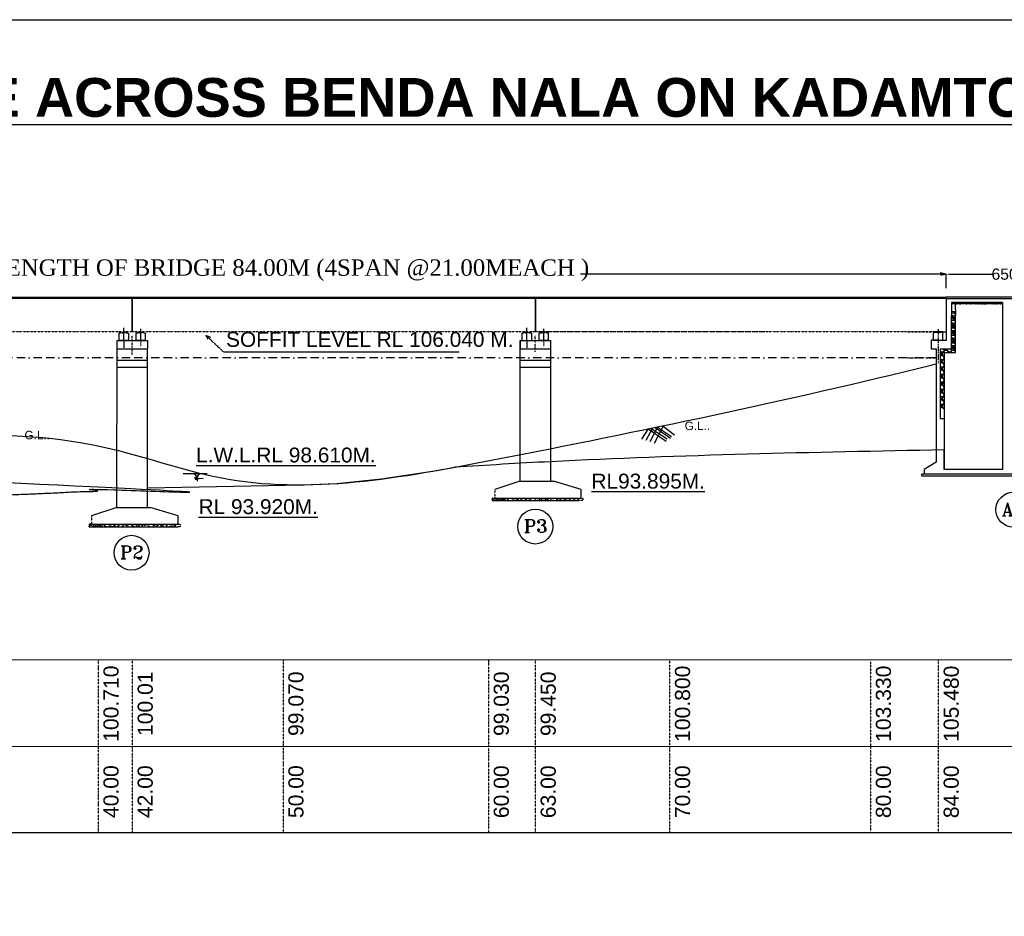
# Model space of a CAD drawing. Extents: x 295740 to 1300953, y 786236 to 1859747.
# Tile 8 of 9: x 1019162 to 1151096, y 987357 to 1107552. Entities that reach past the tile are written whole.
import ezdxf

# ---------------------------------------------------------------- set-up
doc = ezdxf.new("R2010")
doc.units = ezdxf.units.MI
doc.header["$MEASUREMENT"] = 0
doc.linetypes.add('BORDER2', pattern=[0.875, 0.25, -0.125, 0.25, -0.125, 0, -0.125])
doc.linetypes.add('CENTER2', pattern=[1.125, 0.75, -0.125, 0.125, -0.125])
doc.layers.add('CEN', color=1, linetype='Continuous', lineweight=9)
doc.layers.add('STR', color=7, linetype='Continuous', lineweight=25)
doc.layers.add('CHAINAGE', color=7, linetype='Continuous')
doc.layers.add('TEXT', color=3, linetype='Continuous')
doc.styles.add('ROMANT', font='romant.shx')
doc.styles.get("Standard").update_dxf_attribs({"font": 'arial.ttf', "height": 500})
doc.dimstyles.get("Standard").update_dxf_attribs({"dimscale": 0.5069999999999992, "dimtxt": 500, "dimasz": 1000, "dimexe": 50, "dimexo": 25, "dimgap": 0.09, "dimtad": 0, "dimtoh": 1, "dimdec": 0, "dimzin": 0, "dimdsep": 46, "dimtxsty": 'Standard', "dimcen": 0.09, "dimclrd": 256, "dimclre": 256, "dimadec": 0, "dimazin": 0, "dimtfac": 1, "dimtdec": 0, "dimtix": 1, "dimtofl": 0, "dimtmove": 0, "dimatfit": 0, "dimfxl": 50, "dimtolj": 1, "dimtzin": 0, "dimlwd": -1, "dimlwe": -1, "dimarcsym": 0})

# ---------------------------------------------------------------- blocks, each defined once
blk = doc.blocks.new('*D141')
at = {"layer": 'CHAINAGE', "linetype": 'Continuous', "ltscale": 10, "transparency": 16777216}
for p, q in [((1143285.609327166, 1071554.976019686), (1143285.609327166, 1073458.258650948)), ((1143792.609327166, 1073432.908650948), (1149476.38554954, 1073432.908650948)), ((1159642.858761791, 1073432.908650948), (1153959.082539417, 1073432.908650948)), ((1160149.858761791, 1071554.976019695), (1160149.858761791, 1073458.258650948))]:
    blk.add_line(p, q, dxfattribs=at)
for points in [[(1143792.609327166, 1073517.408650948), (1143792.609327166, 1073348.408650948), (1143285.609327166, 1073432.908650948)], [(1159642.858761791, 1073517.408650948), (1159642.858761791, 1073348.408650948), (1160149.858761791, 1073432.908650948)]]:
    blk.add_solid(points, dxfattribs=at)
at = {"layer": 'Defpoints', "color": 0, "linetype": 'Continuous', "ltscale": 10, "transparency": 16777216}
for p in [(1160149.858761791, 1073432.908650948), (1143285.609327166, 1071542.301019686), (1160149.858761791, 1071542.301019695)]:
    blk.add_point(p, dxfattribs=at)
at = {"layer": 'CHAINAGE', "color": 0, "linetype": 'Continuous', "ltscale": 10, "transparency": 16777216, "insert": (1151717.734044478, 1073432.908650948), "char_height": 500, "attachment_point": 5}
blk.add_mtext('\\A1;{\\H3x;6500}', dxfattribs=at)

msp = doc.modelspace()

# ---------------------------------------------------------------- hatches: boundary and pattern name
at = {"ltscale": 10}
h = msp.add_hatch(color=0, dxfattribs=at)
h.paths.add_polyline_path([(1033122.768401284, 1065679.985239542), (1033122.768401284, 1065592.23526851), (1033485.16294733, 1065592.23526851), (1033485.16294733, 1065679.985239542)])
h.paths.add_polyline_path([(1032765.162958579, 1065679.985239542), (1032765.162958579, 1065592.23526851), (1033122.768401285, 1065592.23526851), (1033122.768401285, 1065679.985239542)])
h = msp.add_hatch(color=0, dxfattribs=at)
h.paths.add_polyline_path([(1035017.557487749, 1065679.985239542), (1035017.55748775, 1065592.23526851), (1035375.162930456, 1065592.23526851), (1035375.162930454, 1065679.985239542)])
h.paths.add_polyline_path([(1035737.5574765, 1065592.23526851), (1035737.557476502, 1065679.985239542), (1035375.162930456, 1065679.985239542), (1035375.162930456, 1065592.23526851)])
h = msp.add_hatch(color=0, dxfattribs=at)
h.paths.add_polyline_path([(1087122.76841705, 1065681.953903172), (1087122.76841705, 1065594.20393214), (1087485.162963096, 1065594.20393214), (1087485.162963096, 1065681.953903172)])
h.paths.add_polyline_path([(1086765.162974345, 1065681.953903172), (1086765.162974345, 1065594.20393214), (1087122.768417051, 1065594.20393214), (1087122.768417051, 1065681.953903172)])
h = msp.add_hatch(color=0, dxfattribs=at)
h.paths.add_polyline_path([(1089017.557503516, 1065681.953903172), (1089017.557503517, 1065594.20393214), (1089375.162946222, 1065594.20393214), (1089375.16294622, 1065681.953903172)])
h.paths.add_polyline_path([(1089737.557492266, 1065594.20393214), (1089737.557492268, 1065681.953903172), (1089375.162946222, 1065681.953903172), (1089375.162946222, 1065594.20393214)])
h = msp.add_hatch(dxfattribs=at)
h.set_pattern_fill('AR-CONC', color=0, scale=112.5, style=0)
h.set_pattern_definition([(49.99999999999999, (-4977453.661005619, 1466031.694823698), (806.9177054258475, -70.59615185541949), [84.375, -928.125]), (355, (-4977453.661005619, 1466031.694823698), (-156.095250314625, 846.2161504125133), [67.50000000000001, -742.5000000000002]), (100.4513999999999, (-4977386.41786562, 1466025.811816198), (650.8230544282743, 775.6194848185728), [71.70771374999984, -788.7848759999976]), (46.18420000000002, (-4977453.661005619, 1466256.694823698), (1200.64617970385, -186.2088911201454), [126.5624999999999, -1392.187499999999]), (96.63559999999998, (-4977353.607167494, 1466241.177353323), (1051.495543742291, 1095.882604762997), [107.5615739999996, -1183.177124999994]), (351.1842, (-4977453.661005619, 1466256.694823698), (1051.494688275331, 1095.88342604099), [101.25, -1113.75]), (21, (-4977341.161005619, 1466200.444823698), (671.5204336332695, -452.9462519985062), [84.375, -928.125]), (326.0000000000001, (-4977341.161005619, 1466200.444823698), (273.7297484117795, 815.7938006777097), [67.49999999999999, -742.4999999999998]), (71.4514, (-4977285.200993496, 1466162.699266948), (945.2504571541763, 362.8468087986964), [71.70771375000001, -788.7848759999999]), (37.49999999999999, (-4977453.661005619, 1466031.694823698), (13.679837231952, 374.5055855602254), [0, -733.5000000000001, 0, -753.7500000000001, 0, -745.3125000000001]), (7.499999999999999, (-4977453.661005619, 1466031.694823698), (295.9532296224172, 443.7131758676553), [0, -429.7499999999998, 0, -716.6249999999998, 0, -284.0624999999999]), (327.5, (-4977704.536005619, 1466031.694823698), (600.5502406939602, -25.37423070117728), [0, -281.25, 0, -877.5, 0, -1164.375]), (317.5, (-4977817.036005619, 1466031.694823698), (656.0844405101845, 112.6181051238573), [0, -365.625, 0, -582.75, 0, -826.875])])
h.paths.add_polyline_path([(1094062.913910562, 1043090.152073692), (1094400.413910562, 1043090.152073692), (1094400.413910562, 1043427.652073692), (1094062.913910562, 1043427.652073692), (1082812.913910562, 1043427.652073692), (1082475.413910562, 1043427.652073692), (1082475.413910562, 1043090.152073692)])
h = msp.add_hatch(dxfattribs=at)
h.set_pattern_fill('AR-CONC', color=0, scale=112.5, style=0)
h.set_pattern_definition([(49.99999999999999, (-5031475.056514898, 1462526.412377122), (806.9177054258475, -70.59615185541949), [84.375, -928.125]), (355, (-5031475.056514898, 1462526.412377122), (-156.095250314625, 846.2161504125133), [67.50000000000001, -742.5000000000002]), (100.4513999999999, (-5031407.813374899, 1462520.529369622), (650.8230544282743, 775.6194848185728), [71.70771374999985, -788.7848759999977]), (46.18420000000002, (-5031475.056514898, 1462751.412377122), (1200.64617970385, -186.2088911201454), [126.5624999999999, -1392.187499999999]), (96.63559999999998, (-5031375.002676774, 1462735.894906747), (1051.495543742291, 1095.882604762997), [107.5615739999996, -1183.177124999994]), (351.1842, (-5031475.056514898, 1462751.412377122), (1051.494688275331, 1095.88342604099), [101.25, -1113.75]), (21, (-5031362.556514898, 1462695.162377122), (671.5204336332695, -452.9462519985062), [84.375, -928.125]), (326.0000000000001, (-5031362.556514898, 1462695.162377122), (273.7297484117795, 815.7938006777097), [67.49999999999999, -742.4999999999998]), (71.4514, (-5031306.596502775, 1462657.416820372), (945.2504571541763, 362.8468087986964), [71.70771375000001, -788.7848759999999]), (37.49999999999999, (-5031475.056514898, 1462526.412377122), (13.679837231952, 374.5055855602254), [0, -733.5000000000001, 0, -753.7500000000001, 0, -745.3125000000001]), (7.499999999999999, (-5031475.056514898, 1462526.412377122), (295.9532296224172, 443.7131758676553), [0, -429.7499999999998, 0, -716.6249999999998, 0, -284.0624999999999]), (327.5, (-5031725.931514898, 1462526.412377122), (600.5502406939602, -25.37423070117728), [0, -281.25, 0, -877.5, 0, -1164.375]), (317.5, (-5031838.431514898, 1462526.412377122), (656.0844405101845, 112.6181051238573), [0, -365.625, 0, -582.75, 0, -826.875])])
h.paths.add_polyline_path([(1040041.518401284, 1039584.869627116), (1040379.018401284, 1039584.869627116), (1040379.018401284, 1039922.369627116), (1040041.518401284, 1039922.369627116), (1028791.518401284, 1039922.369627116), (1028454.018401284, 1039922.369627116), (1028454.018401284, 1039584.869627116)])
at = {"layer": 'CHAINAGE', "linetype": 'BORDER2', "ltscale": 10}
h = msp.add_hatch(dxfattribs=at)
h.set_pattern_fill('AR-CONC', scale=50, style=0)
h.set_pattern_definition([(130, (1217850.822376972, -3414.405937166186), (-358.6300913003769, -31.37606749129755), [37.50000000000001, -412.5000000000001]), (185, (1217850.822376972, -3414.405937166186), (69.37566680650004, 376.0960668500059), [30.00000000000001, -330.0000000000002]), (79.54860000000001, (1217820.936536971, -3417.020607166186), (-289.2546908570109, 344.7197710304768), [31.870095, -350.571056]), (133.8158, (1217850.822376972, -3314.405937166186), (-533.6205243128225, -82.75950716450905), [56.24999999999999, -618.7499999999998]), (83.3644, (1217806.354004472, -3321.302590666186), (-467.3313527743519, 487.0589354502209), [47.80514399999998, -525.8564999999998]), (188.8158, (1217850.822376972, -3314.405937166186), (-467.3309725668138, 487.0593004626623), [45.00000000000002, -495.0000000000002]), (159, (1217800.822376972, -3339.405937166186), (-298.453526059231, -201.3094453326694), [37.50000000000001, -412.5000000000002]), (214, (1217800.822376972, -3339.405937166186), (-121.6576659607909, 362.5750225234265), [30.00000000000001, -330.0000000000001]), (108.5486, (1217775.951260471, -3356.181740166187), (-420.1113142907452, 161.2652483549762), [31.870095, -350.571056]), (142.5, (1217850.822376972, -3414.405937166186), (-6.079927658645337, 166.4469269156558), [0, -326.0000000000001, 0, -335.0000000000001, 0, -331.2500000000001]), (172.5, (1217850.822376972, -3414.405937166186), (-131.5347687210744, 197.2058559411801), [0, -191.0000000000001, 0, -318.5000000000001, 0, -126.2500000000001]), (212.5, (1217962.322376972, -3414.405937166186), (-266.9112180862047, -11.2774358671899), [0, -125, 0, -390.0000000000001, 0, -517.5]), (222.5, (1218012.322376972, -3414.405937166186), (-291.5930846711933, 50.05249116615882), [0, -162.5, 0, -259.0000000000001, 0, -367.5000000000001])])
h.paths.add_polyline_path([(1144036.587138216, 1069453.580411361), (1144036.587138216, 1069633.580411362), (1150852.763123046, 1069633.580411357), (1150852.562706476, 1069453.580411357)])
at = {"layer": 'CHAINAGE', "linetype": 'Continuous', "ltscale": 10}
h = msp.add_hatch(dxfattribs=at)
h.set_pattern_fill('GRAVEL', color=256, scale=1000)
h.set_pattern_definition([(311.987212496, (2090252.348073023, -10249.99425849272), (8000.000000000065, -9000.000000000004), [134.536, -13319.0880470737]), (355.030259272, (2090342.348073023, -10349.99425849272), (-11999.99999999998, 1000.000000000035), [230.8680000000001, -22855.92476123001]), (47.489552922, (2090572.348073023, -10369.99425849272), (-10000.00000000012, -10999.99999999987), [162.788, -16116.0325960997]), (272.726310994, (2090962.348073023, -10619.99425849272), (-1000.000000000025, 20000.00000000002), [210.2379999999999, -20813.55804162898]), (247.166345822, (2090972.348073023, -10829.99425849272), (4999.99999999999, 12000.00000000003), [206.1549999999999, -20409.37312808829]), (182.726310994, (2090892.348073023, -11019.99425849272), (20000.00000000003, 1000.000000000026), [210.2379999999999, -20813.55804162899]), (142.3057595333, (2090682.348073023, -11029.99425849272), (13000, -9999.999999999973), [278.0290000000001, -27524.84854891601]), (107.7446716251, (2090462.348073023, -10859.99425849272), (-7000.00000000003, 22000), [262.4879999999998, -25986.32149681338]), (58.570434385, (2090382.348073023, -10609.99425849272), (8000.000000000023, 12999.99999999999), [210.95, -20884.07310972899]), (4.763641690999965, (2090492.348073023, -10429.99425849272), (-10999.99999999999, -1000.000000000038), [240.8320000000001, -11800.76257879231]), (317.602562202, (2090732.348073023, -10409.99425849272), (11999.99999999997, -10999.99999999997), [311.448, -30833.37500479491]), (41.18592516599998, (2089972.348073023, -10629.99425849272), (7000.000000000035, 6000), [106.301, -10523.8448127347]), (8.530765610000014, (2090052.348073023, -10559.99425849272), (-13000, -1999.999999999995), [202.2370000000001, -20021.51141615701]), (315, (2090252.348073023, -10529.99425849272), (1.110223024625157e-13, -999.9999999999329), [141.421, -1272.7925623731]), (336.801409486, (2090322.348073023, -10409.99425849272), (-4999.999999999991, 1999.999999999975), [76.15800000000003, -7539.615105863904]), (248.198590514, (2090392.348073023, -10439.99425849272), (999.9999999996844, 3000.000000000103), [107.703, -5277.4618071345]), (149.0362434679, (2090352.348073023, -10539.99425849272), (-3000.000000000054, 1999.99999999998), [174.929, -5656.0228948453]), (18.43494882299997, (2090202.348073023, -10449.99425849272), (-2000.000000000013, -999.9999999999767), [126.491, -3035.7866601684]), (163.610459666, (2090972.348073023, -10439.99425849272), (-9999.999999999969, 3000.000000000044), [177.2000000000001, -17542.84514666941]), (109.6538240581, (2090802.348073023, -10389.99425849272), (4000.000000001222, -11000.0000000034), [148.661, -14717.407747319]), (246.801409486, (2090202.348073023, -10249.99425849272), (1999.999999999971, 4999.999999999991), [152.315, -7463.4581058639]), (196.389540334, (2090142.348073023, -10389.99425849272), (9999.999999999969, 3000.000000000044), [177.2, -17542.84514666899]), (200.55604522, (2090972.348073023, -11059.99425849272), (5000.000000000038, 2000.000000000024), [170.8799999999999, -8373.123745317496]), (245.224859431, (2090812.348073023, -11119.99425849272), (5000.000000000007, 11000), [143.178, -14174.643063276]), (113.1985905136, (2090192.348073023, -11249.99425849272), (-1999.999999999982, 4999.99999999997), [152.315, -7463.4581058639]), (162.6459753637, (2090132.348073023, -11109.99425849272), (12999.99999999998, -3999.999999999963), [167.6310000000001, -16595.42361424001]), (110.5560452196, (2090682.348073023, -11249.99425849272), (2000.000000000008, -4999.999999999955), [85.43999999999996, -8458.563745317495]), (78.69006752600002, (2090252.348073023, -11249.99425849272), (999.9999999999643, 4000.000000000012), [50.99, -5048.0295135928]), (14.03624346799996, (2090262.348073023, -11199.99425849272), (-2999.99999999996, -1000.000000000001), [206.1550000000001, -3916.950625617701]), (353.9909940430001, (2090462.348073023, -11149.99425849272), (-10000.00000000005, 999.9999999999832), [191.0500000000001, -18913.92317454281]), (236.309932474, (2090352.348073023, -10629.99425849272), (999.9999999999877, 1999.999999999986), [144.2219999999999, -3461.329275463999]), (186.842773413, (2090272.348073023, -10749.99425849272), (-17000.00000000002, -2000.000000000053), [251.7940000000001, -24927.56262402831]), (119.0546040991, (2090022.348073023, -10779.99425849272), (3999.999999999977, -6999.999999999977), [102.956, -10192.674140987]), (90, (2089972.348073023, -10689.99425849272), (1000, 1000), [60, -940]), (59.74356283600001, (2090482.348073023, -11119.99425849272), (-4000.000000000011, -7000.000000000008), [138.924, -13753.5199894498]), (131.9872124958, (2090552.348073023, -10999.99425849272), (-8000.000000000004, 8999.999999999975), [269.0720000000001, -13184.5520470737]), (180, (2090372.348073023, -10799.99425849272), (-1000, 1000), [260.0000000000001, -740.0000000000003]), (214.6951535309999, (2090112.348073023, -10799.99425849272), (-10000.00000000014, -6999.999999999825), [158.1139999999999, -15653.274300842]), (285.945395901, (2089982.348073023, -10889.99425849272), (1000.000000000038, -4000.000000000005), [145.602, -7134.5078892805]), (332.354024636, (2090022.348073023, -11029.99425849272), (18999.99999999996, -10000.00000000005), [237.0650000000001, -23469.47418225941]), (4.573921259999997, (2090232.348073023, -11139.99425849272), (12999.99999999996, 1000.000000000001), [250.7990000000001, -24829.07340796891])])
h.paths.add_polyline_path([(1144036.587138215, 1067895.493484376), (1144032.457108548, 1068446.383670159), (1144532.741680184, 1068410.29988311), (1144536.587138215, 1067897.367710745), (1144536.587138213, 1065696.080411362), (1144036.587138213, 1065696.080411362)])
h.paths.add_polyline_path([(1144036.587138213, 1065696.080411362), (1144536.587138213, 1065696.080411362), (1144536.587138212, 1064571.080411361), (1144536.587138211, 1062946.080411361), (1143020.101471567, 1062946.080411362), (1143023.442383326, 1062206.68848375), (1142523.437279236, 1062206.68848375), (1142517.837138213, 1063446.080411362), (1144036.587138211, 1063446.080411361), (1144036.587138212, 1064571.080411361)])
edge = h.paths.add_edge_path()
edge.add_line((1142523.437279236, 1062206.68848375), (1143023.442383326, 1062206.68848375))
edge.add_line((1143023.442383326, 1062206.68848375), (1143038.903803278, 1058784.853390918))
edge.add_spline(control_points=[(1143038.903803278, 1058784.853390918), (1142915.595440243, 1058773.624792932), (1142748.946021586, 1058757.081877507), (1142582.515312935, 1058738.651140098), (1142539.12975226, 1058733.718015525)], knot_values=[91341.75714093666, 91341.75714093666, 91341.75714093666, 91341.75714093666, 91721.91003463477, 91856.01274581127, 91856.01274581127, 91856.01274581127, 91856.01274581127], degree=3, periodic=0)
edge.add_line((1142539.12975226, 1058733.718015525), (1142523.437279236, 1062206.68848375))
edge = h.paths.add_edge_path()
edge.add_spline(control_points=[(1142539.12975226, 1058733.718015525), (1142582.515312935, 1058738.651140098), (1142748.946021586, 1058757.081877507), (1142915.595440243, 1058773.624792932), (1143038.903803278, 1058784.853390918)], knot_values=[91341.75714093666, 91341.75714093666, 91341.75714093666, 91341.75714093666, 91475.85985211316, 91856.01274581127, 91856.01274581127, 91856.01274581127, 91856.01274581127], degree=3, periodic=0)
edge.add_line((1143038.903803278, 1058784.853390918), (1143054.184891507, 1055402.928307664))
edge.add_line((1143054.184891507, 1055402.928307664), (1142554.179787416, 1055402.928307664))
edge.add_line((1142554.179787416, 1055402.928307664), (1142539.12975226, 1058733.718015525))

# ---------------------------------------------------------------- linework, layer by layer
at = {"color": 0, "ltscale": 10}
for p, q in [((1143316.587138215, 1070364.830411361), (1143316.587138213, 1065696.080411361)), ((1143361.587138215, 1067895.493484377), (1143361.587138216, 1070364.830411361)), ((1143361.587138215, 1070196.080411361), (1160236.587138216, 1070196.080411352)), ((1150870.962138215, 1069453.580411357), (1144024.939082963, 1069449.18676021)), ((1143361.587138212, 1064571.080411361), (1143361.587138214, 1067895.493484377)), ((1144036.587138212, 1064571.080411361), (1144036.587138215, 1067895.493484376)), ((1144536.587138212, 1064571.080411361), (1144536.587138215, 1067895.493484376)), ((1033122.768401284, 1064554.98526851), (1033122.768401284, 1066246.588999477)), ((1035375.162930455, 1064554.98526851), (1035375.162930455, 1066124.938812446)), ((1087122.76841705, 1064556.95393214), (1087122.76841705, 1066248.557663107)), ((1089375.162946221, 1064556.95393214), (1089375.162946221, 1066126.907476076)), ((1032504.018401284, 1064554.98526851), (1032504.018401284, 1065592.23526851)), ((1033741.518401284, 1065592.23526851), (1033741.518401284, 1064554.98526851)), ((1034756.412930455, 1064554.98526851), (1034756.412930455, 1065592.23526851)), ((1035993.912930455, 1065592.23526851), (1035993.912930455, 1064554.98526851)), ((1086504.01841705, 1064556.95393214), (1086504.01841705, 1065594.20393214)), ((1087741.51841705, 1065594.20393214), (1087741.51841705, 1064556.95393214)), ((1088756.412946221, 1064556.95393214), (1088756.412946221, 1065594.20393214)), ((1089993.912946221, 1065594.20393214), (1089993.912946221, 1064556.95393214)), ((1141617.837138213, 1064571.080411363), (1141617.837138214, 1065608.330411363)), ((1142855.337138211, 1065608.330411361), (1141617.837138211, 1065608.330411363)), ((1142911.587138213, 1065696.080411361), (1141820.337138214, 1065696.080411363)), ((1142652.837138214, 1065608.330411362), (1142652.837138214, 1065696.080411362)), ((1142855.337138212, 1064571.080411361), (1142855.337138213, 1065608.330411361)), ((1142911.587138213, 1065696.080411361), (1143316.587138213, 1065696.080411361)), ((1032173.90442752, 1042172.369627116), (1032222.768401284, 1064554.98526851)), ((1032222.768401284, 1063429.98526851), (1036272.768360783, 1063429.98526851)), ((1033741.518401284, 1064554.98526851), (1032504.018401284, 1064554.98526851)), ((1033122.768401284, 1064554.98526851), (1033122.768401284, 1063545.770615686)), ((1035993.912930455, 1064554.98526851), (1034756.412930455, 1064554.98526851)), ((1036272.768360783, 1064554.98526851), (1036283.742553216, 1063426.626966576)), ((1086222.76841705, 1064562.674210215), (1086222.76841705, 1063437.674210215)), ((1086233.742609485, 1063434.31590828), (1086222.76841705, 1064562.674210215)), ((1086226.117638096, 1053863.698038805), (1086222.76841705, 1064562.674210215)), ((1086222.76841705, 1063437.674210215), (1090272.76837655, 1063437.674210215)), ((1086222.76841705, 1061862.674210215), (1086222.76841705, 1063437.674210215)), ((1086233.742609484, 1060262.739390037), (1086233.742609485, 1063434.31590828)), ((1087122.76841705, 1064556.95393214), (1087122.76841705, 1063547.739279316)), ((1089993.912946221, 1064556.95393214), (1088756.412946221, 1064556.95393214)), ((1090272.76837655, 1064556.95393214), (1090272.76837655, 1061862.674210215)), ((1142236.587138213, 1064571.080411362), (1141280.337138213, 1064571.080411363)), ((1141280.337138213, 1064571.080411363), (1141280.337138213, 1063446.080411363)), ((1141280.337138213, 1063446.080411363), (1141955.337138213, 1063446.080411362)), ((1141561.587138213, 1064571.080411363), (1143361.587138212, 1064571.080411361)), ((1142517.837138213, 1063446.080411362), (1144036.587138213, 1063446.080411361)), ((1144036.587138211, 1063446.080411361), (1144036.587138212, 1064571.080411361)), ((1144536.587138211, 1062946.080411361), (1144536.587138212, 1064571.080411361)), ((1143020.101471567, 1062946.080411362), (1144536.587138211, 1062946.080411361)), ((1036272.768360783, 1061854.985268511), (1032222.768401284, 1061854.98526851)), ((1032222.768401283, 1060954.985268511), (1036272.768360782, 1060954.98526851)), ((1090272.76837655, 1061862.674210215), (1086222.76841705, 1061862.674210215)), ((1086222.768417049, 1060962.674210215), (1090272.768376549, 1060962.674210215)), ((1086227.975885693, 1045677.652073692), (1086223.191043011, 1060962.674210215)), ((1086187.913910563, 1045677.652073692), (1082812.913910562, 1044552.653246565)), ((1086187.913910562, 1045677.652073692), (1090687.913870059, 1045677.652073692)), ((1094400.413910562, 1044552.652073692), (1090687.91387006, 1045677.652073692)), ((1094400.413910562, 1043427.652073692), (1094400.413910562, 1044552.652073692)), ((1082475.413910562, 1043090.152073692), (1094062.913910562, 1043090.152073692)), ((1082812.913910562, 1043427.652073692), (1094062.913910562, 1043427.652073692)), ((1032166.518401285, 1042172.369627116), (1028791.518401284, 1041047.370799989)), ((1032166.518401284, 1042172.369627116), (1036666.51836078, 1042172.369627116)), ((1040379.018401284, 1041047.369627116), (1036666.518360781, 1042172.369627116)), ((1040382.925224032, 1039922.369627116), (1040379.018401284, 1041047.369627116)), ((1028791.518401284, 1039922.369627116), (1040382.023649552, 1039922.369627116)), ((1028454.018401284, 1039584.869627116), (1040382.925224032, 1039584.869627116)), ((916944.9251700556, 1010125.846642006), (1218747.768401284, 1010165.507161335)), ((916944.9251700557, 998590.4119371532), (1218747.768401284, 998576.9396528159))]:
    msp.add_line(p, q, dxfattribs=at)
at = {"color": 0, "linetype": 'CENTER2', "ltscale": 1000}
msp.add_line((1142224.395254, 1066086.681542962), (1142227.886798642, 1061488.660468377), dxfattribs=at)
at = {"ltscale": 10}
msp.add_line((1036283.787496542, 1042172.369627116), (1036283.742553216, 1063426.626966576), dxfattribs=at)
at = {"color": 0}
msp.add_line((916944.9251700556, 1021767.554757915), (1218747.768401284, 1021754.074669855), dxfattribs=at)
at = {"layer": 'CEN', "color": 0, "ltscale": 20}
for p, q in [((1035375.162930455, 1065688.38572815), (1035375.162930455, 1063764.680567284)), ((1089375.162946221, 1065690.354391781), (1089375.162946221, 1063766.649230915))]:
    msp.add_line(p, q, dxfattribs=at)
at = {"layer": 'CHAINAGE', "linetype": 'Continuous', "ltscale": 10}
for p, q in [((1143285.609327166, 1073432.908650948), (1094292.723550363, 1073432.908650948)), ((1143285.609327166, 1073432.908650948), (1142516.992442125, 1073624.212721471)), ((1143285.609327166, 1073432.908650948), (1142581.084865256, 1073257.033681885)), ((1034227.678298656, 1070195.684431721), (925200.638589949, 1070195.684431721)), ((980284.1294824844, 1070364.824669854), (1143316.587138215, 1070364.824669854)), ((1034232.648724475, 1065696.074669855), (1034227.678298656, 1070195.684431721)), ((1034268.477024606, 1065696.074669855), (1034270.12584356, 1070195.684569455)), ((1088229.329929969, 1070195.859657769), (1034270.12584356, 1070195.684569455)), ((1088229.32993085, 1070195.865523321), (1088228.654113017, 1065696.080411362)), ((1088248.436895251, 1070147.126714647), (1088247.777278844, 1065755.215252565)), ((1088267.558498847, 1070195.859781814), (1088266.882681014, 1065696.074669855)), ((1143316.587138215, 1070196.03840642), (1088267.558498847, 1070195.859781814)), ((1177046.404981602, 1070364.830411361), (1143316.587138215, 1070364.830411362)), ((1034247.768401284, 1065971.523476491), (1034247.768401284, 1069864.037719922)), ((1144023.556681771, 1069633.580411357), (1144036.587138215, 1067895.493484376)), ((1150852.763123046, 1069633.580411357), (1144023.556681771, 1069633.580411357)), ((1144524.920194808, 1069453.580411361), (1144536.573087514, 1067899.241884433)), ((1150852.763123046, 1069633.580411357), (1150852.763123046, 1047263.625290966)), ((1144532.741680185, 1068410.29988311), (1144032.457108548, 1068446.383670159)), ((1141820.337138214, 1065696.080411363), (1141821.813134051, 1065608.330411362)), ((1141955.337138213, 1063446.080411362), (1141955.337138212, 1048231.310447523)), ((1142517.837138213, 1063446.080411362), (1142517.837138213, 1054107.698363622)), ((1046451.133099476, 1063048.196393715), (1078050.663688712, 1063048.196393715)), ((1143020.101471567, 1062946.080411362), (1143020.101471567, 1047263.625290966)), ((1090272.76837655, 1061862.674210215), (1090272.76837655, 1045677.652073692)), ((1104641.38966766, 1052930.986023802), (1103595.845396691, 1050947.287259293)), ((1105391.86723613, 1053083.337734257), (1104183.868378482, 1050751.436570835)), ((1104314.38156825, 1052867.969361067), (1106387.226984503, 1051470.760199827)), ((1104641.38966766, 1052930.986023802), (1106490.645328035, 1051675.163407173)), ((1105391.86723613, 1053083.337734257), (1106886.971034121, 1051891.167554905)), ((1142517.837138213, 1054107.698363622), (1143020.101471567, 1054107.698363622)), ((1103360.63810764, 1052697.146959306), (1102498.211381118, 1051299.814159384)), ((1103934.717081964, 1052797.575105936), (1103047.028388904, 1051162.721241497)), ((1103360.63810764, 1052697.146959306), (1105771.51995916, 1051064.794911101)), ((1103762.088774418, 1052766.595302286), (1105916.936144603, 1051347.507142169)), ((1143020.101471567, 1047263.625290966), (1143020.101471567, 1049885.034159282)), ((1141955.337138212, 1048231.310447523), (1140342.274207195, 1047263.625290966)), ((1041083.031874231, 1046731.679262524), (1044264.729432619, 1046731.679262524)), ((1042520.304357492, 1046731.679262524), (1042899.611020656, 1046219.428940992)), ((1042805.621736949, 1046731.679262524), (1042805.62173695, 1046905.756753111)), ((1043197.638889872, 1046731.679262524), (1042899.611020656, 1046219.428940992)), ((1140058.943764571, 1046369.831795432), (1140058.943764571, 1046632.753110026)), ((1140342.274207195, 1046632.753110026), (1140058.943764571, 1046632.753110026)), ((1161006.868649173, 1046369.831795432), (1140058.943764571, 1046369.831795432)), ((1140342.274207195, 1047263.625290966), (1140342.274207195, 1046632.753110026)), ((1160236.587138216, 1046632.753110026), (1140342.274207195, 1046632.753110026)), ((1150852.763123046, 1047263.625290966), (1143020.101471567, 1047263.625290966)), ((1036283.787496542, 1042172.369627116), (1036283.787496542, 1044793.778495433))]:
    msp.add_line(p, q, dxfattribs=at)
at = {"layer": 'CHAINAGE', "color": 1, "linetype": 'BORDER2', "ltscale": 10}
for p, q in [((1034232.648724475, 1065696.074669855), (980284.1294824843, 1065696.074669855)), ((1088228.654113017, 1065696.080411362), (1034268.477024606, 1065696.074669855)), ((1142224.691860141, 1065696.080411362), (1088264.51477173, 1065696.074669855)), ((1119383.871552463, 1065696.074669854), (1088266.882681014, 1065696.074669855)), ((1137991.959947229, 1065696.080411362), (1143316.587138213, 1065696.080411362)), ((1144300.880875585, 1065696.080411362), (1144536.587138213, 1065696.080411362))]:
    msp.add_line(p, q, dxfattribs=at)
at = {"layer": 'CHAINAGE', "linetype": 'BORDER2', "ltscale": 10}
for p, q in [((1032504.018401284, 1065592.23526851), (1033741.518401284, 1065592.23526851)), ((1034247.768401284, 1062629.507747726), (1034247.768401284, 1065234.600164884)), ((1034756.412930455, 1065592.23526851), (1035993.912930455, 1065592.23526851)), ((1044092.633099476, 1065244.182742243), (1046451.133099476, 1063048.196393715)), ((1044092.633099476, 1065244.182742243), (1044382.133099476, 1064726.696393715)), ((1044092.633099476, 1065244.182742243), (1044741.633099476, 1064991.696393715)), ((1086504.01841705, 1065594.20393214), (1087741.51841705, 1065594.20393214)), ((1088248.272398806, 1063017.228209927), (1088248.32398824, 1065253.309543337)), ((1088756.412946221, 1065594.20393214), (1089993.912946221, 1065594.20393214)), ((1082812.913910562, 1044552.653246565), (1082812.913910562, 1043427.652073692)), ((1082812.913910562, 1043427.652073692), (1082472.574433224, 1043427.652073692)), ((1082472.574433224, 1043427.652073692), (1082475.413910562, 1043090.152073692)), ((1094062.913910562, 1043427.652073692), (1094642.490680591, 1043427.652073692)), ((1094642.490680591, 1043090.152073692), (1094062.913910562, 1043090.152073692)), ((1094642.490680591, 1043427.652073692), (1094642.490680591, 1043090.152073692)), ((1028791.518401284, 1041047.370799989), (1028791.518401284, 1039922.369627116)), ((1028459.442935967, 1039922.369627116), (1028454.018401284, 1039584.869627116)), ((1028791.518401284, 1039922.369627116), (1028459.442935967, 1039922.369627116)), ((1040382.925224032, 1039922.369627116), (1040681.264777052, 1039922.369627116)), ((1040681.264777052, 1039922.369627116), (1040681.264777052, 1039584.869627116)), ((1040681.264777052, 1039584.869627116), (1040382.925224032, 1039584.869627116)), ((1029665.002460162, 1021762.515202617), (1029665.002460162, 998585.3801855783)), ((1034247.768401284, 1021754.074669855), (1034247.768401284, 998576.9396528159)), ((1054444.2865639, 1021761.409071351), (1054444.2865639, 998584.274054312)), ((1081961.765427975, 1021760.180708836), (1081961.765427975, 998583.0456917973)), ((1088247.7683968, 1021753.873792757), (1088247.7683968, 998576.7387757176)), ((1106247.768401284, 1021754.074669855), (1106247.768401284, 998576.9396528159)), ((1133164.878801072, 1021757.895034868), (1133164.878801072, 998580.760017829)), ((1142247.768387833, 1021753.472038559), (1142247.768387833, 998576.3370215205))]:
    msp.add_line(p, q, dxfattribs=at)
at = {"layer": 'CHAINAGE', "color": 5, "linetype": 'BORDER2', "ltscale": 4500}
msp.add_line((1141955.337138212, 1062206.682742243), (926561.8885899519, 1062206.682742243), dxfattribs=at)
at = {"layer": 'CHAINAGE', "color": 5, "linetype": 'BORDER2', "ltscale": 10}
msp.add_line((1137991.959947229, 1062206.68848375), (1141953.376475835, 1062206.68848375), dxfattribs=at)
at = {"layer": 'CHAINAGE', "color": 1, "linetype": 'Continuous', "ltscale": 10}
for p, q in [((1075065.578073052, 1047128.556682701), (1077435.263460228, 1047556.896807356)), ((1067639.004072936, 1045980.474697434), (1075065.578073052, 1047128.556682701)), ((1036283.787496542, 1044793.778495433), (1057060.245312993, 1045205.56333641)), ((1057060.245312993, 1045205.56333641), (1061658.481775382, 1045383.696731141)), ((1061658.481775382, 1045383.696731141), (1067639.004072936, 1045980.474697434))]:
    msp.add_line(p, q, dxfattribs=at)
at = {"layer": 'CHAINAGE', "color": 5, "linetype": 'Continuous', "ltscale": 10}
for p, q in [((1042899.611020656, 1046219.428940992), (1042589.201708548, 1046144.401042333)), ((1042589.201708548, 1046144.401042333), (1043758.410679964, 1046029.742895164)), ((1043758.410679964, 1046029.742895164), (1042685.342452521, 1045958.46774949)), ((1042685.342452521, 1045958.46774949), (1042964.467001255, 1045896.490739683)), ((1042964.467001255, 1045896.490739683), (1042942.754126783, 1045695.0643261))]:
    msp.add_line(p, q, dxfattribs=at)
at = {"layer": 'CHAINAGE', "linetype": 'Continuous', "ltscale": 10}
msp.add_lwpolyline([(1268610.581432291, 786236.1127127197), (866903.2851566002, 786236.1127127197), (866903.2851566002, 1107551.824873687), (1268610.581432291, 1107551.824873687)], close=True, dxfattribs=at)
at = {"layer": 'CHAINAGE', "color": 64, "linetype": 'Continuous', "ltscale": 10}
msp.add_spline([(926561.8885899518, 1061824.332822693), (983098.5875591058, 1050937.093930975), (1030427.751954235, 1050268.062725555), (1046008.686248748, 1046162.390256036), (1082548.049616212, 1048532.826412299), (1141280.269803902, 1061242.058566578), (1141955.337138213, 1061408.743291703)], degree=3, dxfattribs=at)
at = {"layer": 'CHAINAGE', "linetype": 'BORDER2', "ltscale": 10}
msp.add_open_spline([(1143038.903803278, 1058784.853390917), (1142915.595440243, 1058773.624792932), (1142748.946021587, 1058757.081877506), (1142582.515312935, 1058738.651140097), (1142539.12975226, 1058733.718015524)], degree=3, knots=[91341.75714093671, 91341.75714093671, 91341.75714093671, 91341.75714093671, 91721.91003463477, 91856.01274581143, 91856.01274581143, 91856.01274581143, 91856.01274581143], dxfattribs=at)
at = {"layer": 'CHAINAGE', "color": 12, "linetype": 'Continuous', "ltscale": 10}
for points, knots in [([(1036283.787496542, 1044793.778495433), (1018285.662804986, 1043708.376489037), (981156.2764604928, 1042318.843991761), (944386.7161524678, 1047317.218266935), (925497.1242565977, 1049885.028417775)], [106873.7731582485, 106873.7731582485, 106873.7731582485, 106873.7731582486, 160904.6370829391, 217986.4476204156, 217986.4476204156, 217986.4476204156, 217986.4476204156]), ([(1143020.101471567, 1049885.034159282), (1125436.173633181, 1049539.772285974), (1103552.58071834, 1049110.086134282), (1081723.407081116, 1047828.249557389), (1077435.263460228, 1047556.896807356)], [0, 0, 0, 0, 52740.49941989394, 65636.73543466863, 65636.73543466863, 65636.73543466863, 65636.73543466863])]:
    msp.add_open_spline(points, degree=3, knots=knots, dxfattribs=at)
at = {"layer": 'STR', "color": 0, "lineweight": -3, "ltscale": 0.5}
for p, q in [((1032222.768401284, 1064554.98526851), (1036272.768360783, 1064554.98526851)), ((1086222.76841705, 1064556.95393214), (1090272.76837655, 1064556.95393214))]:
    msp.add_line(p, q, dxfattribs=at)
at = {"layer": 'STR', "color": 0}
for centre in [(1152320.534554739, 1041859.548805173), (1088247.768417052, 1039609.548805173), (1034146.026576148, 1036087.292282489)]:
    msp.add_circle(centre, 2343.841325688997, dxfattribs=at)

# ---------------------------------------------------------------- texts
at = {"color": 0, "insert": (1068419.67160189, 1099729.451340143), "char_height": 5200, "width": 417301.349862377, "attachment_point": 2}
msp.add_mtext('{\\fArial|b1|i0|c0|p34;\\LG.A.D FOR CONST. OF H.L. BRIDGE ACROSS BENDA NALA ON KADAMTOLI TO BENDATOLI ROAD.}', dxfattribs=at)
at = {"ltscale": 10, "insert": (1015253.573171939, 1075423.453375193), "char_height": 2200, "width": 80729.39861237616, "attachment_point": 1}
msp.add_mtext('{\\fTimes New Roman|b0|i0|c186|p18;LENGTH OF BRIDGE 84.00M (4SPAN @2\\fTimes New Roman|b0|i0|c0|p18;1\\fTimes New Roman|b0|i0|c186|p18;.00MEACH )}', dxfattribs=at)
at = {"color": 0, "char_height": 1125, "width": 25853.84308689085, "attachment_point": 1, "rotation": 89.99999999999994}
for s, insert in [('  {\\H2.4x; \\H0.75x;40.00    100.710}', (1030382.436346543, 998607.1546865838)), ('  {\\H2.4x; \\H0.75x;70.00    100.800}', (1106965.202287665, 998593.6922263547)), ('  {\\H2.4x; \\H0.75x;80.00    103.330}', (1133882.312687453, 998597.5125913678)), ('  {\\H2.4x; \\H0.75x;84.00    105.480}', (1142965.202274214, 998593.0895950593)), ('  {\\H2.4x; \\H0.75x;42.00     100.01}', (1034965.202287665, 998598.7141538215)), ('  {\\H2.4x; \\H0.75x;50.00     99.070}', (1055161.720450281, 998604.0397843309)), ('  {\\H2.4x; \\H0.75x;60.00     99.030}', (1082679.199314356, 998594.7763378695)), ('  {\\H2.4x; \\H0.75x;63.00     99.450}', (1088965.202283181, 998588.4694217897))]:
    msp.add_mtext(s, dxfattribs=dict(at, insert=insert))
at = {"layer": 'TEXT', "color": 0, "style": 'ROMANT'}
for s, p in [('A2', (1150786.25698679, 1041048.890198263)), ('P3', (1086713.490849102, 1038798.890198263)), ('P2', (1032611.749008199, 1035276.633675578))]:
    msp.add_text(s, height=1754.999999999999, dxfattribs=at).set_placement(p)
at = {"layer": 'TEXT', "color": 0, "attachment_point": 1}
for s, insert, char_height, width in [('{\\H0.8889x;SOFFIT LEVEL RL 106.040 M.} ', (1046811.748940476, 1065695.454707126), 2250, 43597.9685416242), ('{\\H0.5x;G.L..} ', (1108263.595592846, 1053664.834687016), 2250, 23640.86370284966), ('{\\H0.5x;G.L..} ', (1019806.033721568, 1052430.558648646), 2250, 23640.86370284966), ('{\\H0.7407x;\\LL.W.L.RL 98.610M.\\H1.35x; }', (1042801.473918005, 1050195.239450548), 2700, 33742.83675094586), ('{\\H0.7407x;\\LRL93.895M.\\H1.35x; }', (1095770.65598247, 1046695.375935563), 2700, 27856.6653844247), ('{\\H0.7407x;\\LRL 93.920M.\\H1.35x; }', (1043125.610390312, 1043275.219530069), 2700, 17352.75512518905)]:
    msp.add_mtext(s, dxfattribs=dict(at, insert=insert, char_height=char_height, width=width))

# ---------------------------------------------------------------- dimensions: what is measured, and where the dimension line sits
at = {"layer": 'CHAINAGE', "linetype": 'Continuous', "ltscale": 10}
dim = msp.add_linear_dim(base=(1160149.858761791, 1073432.908650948), p1=(1143285.609327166, 1071542.301019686), p2=(1160149.858761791, 1071542.301019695), text='{\\H3x;6500}', dimstyle='Standard', override={"dimfxl": 0.18}, dxfattribs=at)
dim.commit()
dim.dimension.update_dxf_attribs({"geometry": '*D141', "text_midpoint": (1151717.734044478, 1073432.908650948)})

doc.saveas('drawing.dxf')
